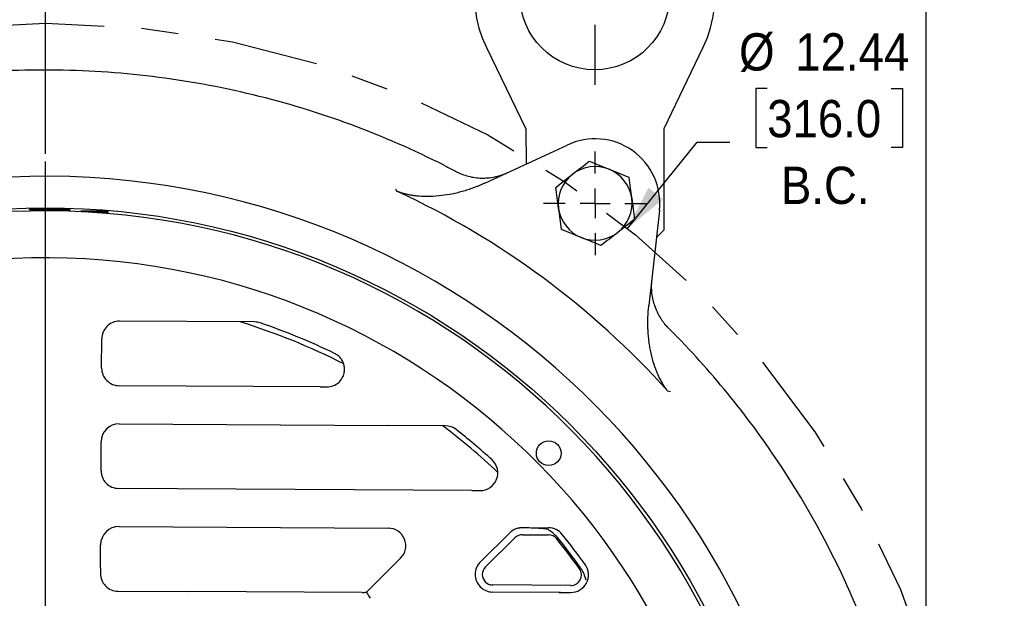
# Model space of a CAD drawing. Header units: inches. Extents: x 1.5 to 80, y 0 to 42.8.
# Tile 14 of 16: x 60.4 to 67, y 34.2 to 38.1. Entities that reach past the tile are written whole.
import ezdxf

# ---------------------------------------------------------------- set-up
doc = ezdxf.new("R2010")
doc.units = ezdxf.units.IN
doc.header["$MEASUREMENT"] = 0
doc.linetypes.add('SLD-Center', pattern=[1.45, 0.7, -0.25, 0.25, -0.25])
doc.linetypes.add('SLD-Solid', pattern=[0])
doc.layers.add('CENTER', color=40, linetype='SLD-Center')
doc.layers.add('SLD-0', color=7, linetype='Continuous')
doc.styles.add('SLDTEXTSTYLE0', font='GOTHIC.TTF', dxfattribs={"width": 0.913})
doc.dimstyles.new('SLDDIMSTYLE1', dxfattribs={"dimtxt": 0.25, "dimasz": 0.3, "dimexe": 0, "dimexo": 0.0625, "dimgap": 0.0625, "dimtad": 0, "dimtih": 1, "dimtoh": 1, "dimrnd": 1e-09, "dimzin": 12, "dimdsep": 46, "dimtxsty": 'SLDTEXTSTYLE0', "dimsah": 1, "dimcen": 0.09, "dimadec": 0, "dimazin": 3, "dimtfac": 1, "dimtofl": 0, "dimtmove": 0, "dimatfit": 3, "dimfxl": 0, "dimfrac": 2, "dimtolj": 1, "dimtzin": 12, "dimarcsym": 0})
doc.dimstyles.new('SLDDIMSTYLE4', dxfattribs={"dimtxt": 0.25, "dimasz": 0.3, "dimexe": 0, "dimexo": 0.0625, "dimgap": 0.0625, "dimtad": 0, "dimtih": 1, "dimtoh": 1, "dimrnd": 1e-09, "dimzin": 12, "dimdsep": 46, "dimtxsty": 'SLDTEXTSTYLE0', "dimsah": 1, "dimcen": 0, "dimadec": 0, "dimazin": 3, "dimtfac": 1, "dimtofl": 0, "dimtmove": 0, "dimatfit": 3, "dimfxl": 0, "dimfrac": 2, "dimtolj": 1, "dimtzin": 12, "dimarcsym": 0})

# ---------------------------------------------------------------- blocks, each defined once
blk = doc.blocks.new('_D_13')
at = {"layer": 'SLD-0'}
for p, q in [((65.4203, 37.6329), (65.3442, 37.6329)), ((65.3442, 37.6329), (65.3442, 37.236)), ((66.2516, 37.6329), (66.3278, 37.6329)), ((66.3278, 37.6329), (66.3278, 37.236)), ((64.4845, 36.6943), (64.9506, 37.2726)), ((64.9506, 37.2726), (65.1693, 37.2726)), ((65.3442, 37.236), (65.4203, 37.236)), ((66.3278, 37.236), (66.2516, 37.236))]:
    blk.add_line(p, q, dxfattribs=at)
blk.add_solid([(64.4845, 36.6943), (64.7214, 36.8887), (64.6241, 36.9671)], dxfattribs=at)
at = {"layer": 'SLD-0', "char_height": 0.25, "attachment_point": 1, "style": 'SLDTEXTSTYLE0'}
for s, insert in [('%%c', (65.2318, 38.003)), ('12.44', (65.6089, 38.003)), ('316.0', (65.4203, 37.5553)), ('B.C.', (65.5125, 37.1077))]:
    blk.add_mtext(s, dxfattribs=dict(at, insert=insert))
blk = doc.blocks.new('_D_21')
at = {"layer": 'SLD-0'}
for p, q in [((64.9158, 38.2596), (66.3368, 38.2596)), ((66.6368, 38.2596), (70.2421, 38.2596)), ((70.1171, 38.2596), (70.1171, 32.3066)), ((69.7015, 31.9326), (69.6253, 31.9326)), ((69.6253, 31.9326), (69.6253, 31.5357)), ((70.5327, 31.9326), (70.6089, 31.9326)), ((70.6089, 31.9326), (70.6089, 31.5357)), ((69.6253, 31.5357), (69.7015, 31.5357)), ((70.1171, 25.532), (70.1171, 31.4849)), ((70.6089, 31.5357), (70.5327, 31.5357)), ((66.7139, 25.532), (70.2421, 25.532))]:
    blk.add_line(p, q, dxfattribs=at)
for points in [[(70.1171, 38.2596), (70.0546, 37.9596), (70.1796, 37.9596)], [(70.1171, 25.532), (70.1796, 25.832), (70.0546, 25.832)]]:
    blk.add_solid(points, dxfattribs=at)
at = {"layer": 'SLD-0', "char_height": 0.25, "attachment_point": 1, "style": 'SLDTEXTSTYLE0'}
for s, insert in [('12.73', (69.7015, 32.3027)), ('323.3', (69.7015, 31.8551))]:
    blk.add_mtext(s, dxfattribs=dict(at, insert=insert))
blk = doc.blocks.new('_D_22')
at = {"layer": 'SLD-0'}
for p, q in [((64.3138, 39.0667), (66.3368, 39.0667)), ((66.6368, 39.0667), (72.134, 39.0667)), ((72.009, 39.0667), (72.009, 32.7102)), ((71.5933, 32.3361), (71.5172, 32.3361)), ((71.5172, 32.3361), (71.5172, 31.9393)), ((72.4246, 32.3361), (72.5008, 32.3361)), ((72.5008, 32.3361), (72.5008, 31.9393)), ((71.5172, 31.9393), (71.5933, 31.9393)), ((72.009, 25.532), (72.009, 31.8885)), ((72.5008, 31.9393), (72.4246, 31.9393)), ((66.7139, 25.532), (72.134, 25.532))]:
    blk.add_line(p, q, dxfattribs=at)
for points in [[(72.009, 39.0667), (71.9465, 38.7667), (72.0715, 38.7667)], [(72.009, 25.532), (72.0715, 25.832), (71.9465, 25.832)]]:
    blk.add_solid(points, dxfattribs=at)
at = {"layer": 'SLD-0', "char_height": 0.25, "attachment_point": 1, "style": 'SLDTEXTSTYLE0'}
for s, insert in [('13.53', (71.5933, 32.7063)), ('343.8', (71.5933, 32.2586))]:
    blk.add_mtext(s, dxfattribs=dict(at, insert=insert))
blk = doc.blocks.new('_D_24')
at = {"layer": 'SLD-0'}
for p, q in [((51.3123, 34.6632), (51.3123, 41.4965)), ((60.5813, 37.1935), (60.5813, 41.4965)), ((55.5311, 41.4084), (55.455, 41.4084)), ((55.455, 41.4084), (55.455, 41.0115)), ((56.3624, 41.4084), (56.4386, 41.4084)), ((56.4386, 41.4084), (56.4386, 41.0115)), ((51.3123, 41.3715), (55.3283, 41.3715)), ((60.5813, 41.3715), (56.5652, 41.3715)), ((55.455, 41.0115), (55.5311, 41.0115)), ((56.4386, 41.0115), (56.3624, 41.0115))]:
    blk.add_line(p, q, dxfattribs=at)
for points in [[(51.3123, 41.3715), (51.6123, 41.309), (51.6123, 41.434)], [(60.5813, 41.3715), (60.2813, 41.434), (60.2813, 41.309)]]:
    blk.add_solid(points, dxfattribs=at)
at = {"layer": 'SLD-0', "char_height": 0.25, "attachment_point": 1, "style": 'SLDTEXTSTYLE0'}
for s, insert in [('9.27', (55.6235, 41.7785)), ('235.4', (55.5311, 41.3308))]:
    blk.add_mtext(s, dxfattribs=dict(at, insert=insert))
blk = doc.blocks.new('_D_26')
at = {"layer": 'SLD-0'}
for p, q in [((51.3123, 34.6632), (51.3123, 42.4622)), ((66.4868, 31.9009), (66.4868, 42.4622)), ((51.3123, 42.3372), (58.2811, 42.3372)), ((58.4839, 42.374), (58.4077, 42.374)), ((58.4077, 42.374), (58.4077, 41.9772)), ((59.3152, 42.374), (59.3913, 42.374)), ((59.3913, 42.374), (59.3913, 41.9772)), ((66.4868, 42.3372), (59.518, 42.3372)), ((58.4077, 41.9772), (58.4839, 41.9772)), ((59.3913, 41.9772), (59.3152, 41.9772))]:
    blk.add_line(p, q, dxfattribs=at)
for points in [[(51.3123, 42.3372), (51.6123, 42.2747), (51.6123, 42.3997)], [(66.4868, 42.3372), (66.1868, 42.3997), (66.1868, 42.2747)]]:
    blk.add_solid(points, dxfattribs=at)
at = {"layer": 'SLD-0', "char_height": 0.25, "attachment_point": 1, "style": 'SLDTEXTSTYLE0'}
for s, insert in [('15.17', (58.4839, 42.7442)), ('385.4', (58.4839, 42.2965))]:
    blk.add_mtext(s, dxfattribs=dict(at, insert=insert))
blk = doc.blocks.new('_D_27')
at = {"layer": 'SLD-0'}
for p, q in [((60.5813, 37.1935), (60.5813, 40.0234)), ((66.4868, 31.9009), (66.4868, 40.0234)), ((63.1184, 39.9352), (63.0422, 39.9352)), ((63.0422, 39.9352), (63.0422, 39.5383)), ((63.9496, 39.9352), (64.0258, 39.9352)), ((64.0258, 39.9352), (64.0258, 39.5383)), ((60.5813, 39.8984), (62.9156, 39.8984)), ((66.4868, 39.8984), (64.1524, 39.8984)), ((63.0422, 39.5383), (63.1184, 39.5383)), ((64.0258, 39.5383), (63.9496, 39.5383))]:
    blk.add_line(p, q, dxfattribs=at)
for points in [[(60.5813, 39.8984), (60.8813, 39.8359), (60.8813, 39.9609)], [(66.4868, 39.8984), (66.1868, 39.9609), (66.1868, 39.8359)]]:
    blk.add_solid(points, dxfattribs=at)
at = {"layer": 'SLD-0', "char_height": 0.25, "attachment_point": 1, "style": 'SLDTEXTSTYLE0'}
for s, insert in [('5.91', (63.2107, 40.3053)), ('150.0', (63.1184, 39.8576))]:
    blk.add_mtext(s, dxfattribs=dict(at, insert=insert))
blk = doc.blocks.new('SW_CENTERMARKSYMBOL_0')
at = {"layer": 'SLD-0', "color": 0}
blk.add_line((0, 0.2), (0, 5.2927), dxfattribs=at)
blk = doc.blocks.new('SW_CENTERMARKSYMBOL_1')
at = {"layer": 'SLD-0', "color": 0}
for p, q in [((0, 0.2), (0, 0.3472)), ((0, 0), (0, 0.1)), ((-0.2, 0), (-0.3472, 0)), ((0, 0), (-0.1, 0)), ((0, 0), (0, -0.1)), ((0, 0), (0.1, 0)), ((0.2, 0), (0.3472, 0)), ((0, -0.2), (0, -0.3472))]:
    blk.add_line(p, q, dxfattribs=at)
blk = doc.blocks.new('SW_CENTERMARKSYMBOL_2')
at = {"layer": 'SLD-0', "color": 0}
for p, q in [((0, 0.2), (0, 0.602)), ((0, 0), (0, 0.1)), ((-0.2, 0), (-0.602, 0)), ((0, 0), (-0.1, 0)), ((0, 0), (0, -0.1)), ((0, 0), (0.1, 0)), ((0.2, 0), (0.602, 0)), ((0, -0.2), (0, -0.602))]:
    blk.add_line(p, q, dxfattribs=at)

msp = doc.modelspace()

# ---------------------------------------------------------------- linework, layer by layer
at = {"color": 7, "linetype": 'SLD-Solid', "lineweight": 25}
for p, q in [((63.5379, 37.9069), (63.8032, 37.361)), ((64.7284, 37.363), (64.9913, 37.91)), ((63.8032, 37.361), (63.8037, 37.125)), ((64.7298, 36.6853), (64.7284, 37.363)), ((63.5279, 36.9976), (64.0782, 37.2518)), ((64.6973, 36.8142), (64.6266, 36.1778)), ((64.6771, 36.6323), (64.7298, 36.6853)), ((61.9839, 36.0665), (61.0788, 36.0718)), ((64.7315, 36.0521), (64.7895, 35.994)), ((60.9584, 35.7575), (60.9595, 35.9539)), ((62.4245, 35.6308), (61.0758, 35.6387)), ((61.0767, 35.3828), (62.8802, 35.3723)), ((63.263, 35.37), (62.8802, 35.3723)), ((60.9544, 35.0685), (60.9555, 35.263)), ((63.6137, 35.0412), (63.6137, 35.0421)), ((63.4392, 34.9359), (61.0718, 34.9497)), ((63.4392, 34.9359), (63.4955, 34.9356)), ((61.0759, 34.6938), (62.88, 34.6833)), ((63.7795, 34.6858), (63.7462, 34.6811)), ((63.7795, 34.6866), (63.9546, 34.6856)), ((63.4978, 34.4568), (63.6958, 34.6525)), ((63.5311, 34.4231), (63.7291, 34.6188)), ((63.7792, 34.6393), (63.9544, 34.6383)), ((64.0091, 34.612), (64.0091, 34.6119)), ((60.9505, 34.415), (60.9514, 34.5708)), ((62.9624, 34.4812), (62.7333, 34.2548)), ((60.9505, 34.415), (60.9503, 34.3796)), ((64.1616, 34.4109), (64.1617, 34.411)), ((64.2163, 34.3328), (64.2166, 34.3337)), ((61.0678, 34.2608), (61.5387, 34.258)), ((62.7039, 34.2512), (61.5387, 34.258)), ((64.1037, 34.299), (63.5804, 34.3021)), ((64.0338, 34.2521), (63.5801, 34.2547)), ((64.0338, 34.2521), (64.1034, 34.2517))]:
    msp.add_line(p, q, dxfattribs=at)
for centre, radius in [((64.2638, 38.2596), 0.502), ((60.5813, 31.8509), 4.9814), ((63.9553, 35.1859), 0.0827)]:
    msp.add_circle(centre, radius, dxfattribs=at)
for centre, radius, start, end in [((64.2638, 38.2596), 0.8071, 334.33087, 205.9159), ((64.2668, 36.862), 0.4331, 353.66601, 115.82882), ((64.2668, 36.862), 0.2472, 67.88256, 127.88256), ((60.5813, 31.8509), 5.1927, 359.66601, 179.66601), ((64.2668, 36.862), 0.2472, 127.88256, 187.88256), ((64.2668, 36.862), 0.2472, 7.88256, 67.88256), ((60.5813, 31.8509), 5.611, 41.94795, 65.13354), ((64.2668, 36.862), 0.2472, 307.88256, 7.88256), ((60.5813, 31.8509), 4.9606, 359.66601, 179.66601), ((64.2668, 36.862), 0.2472, 187.88256, 247.88256), ((64.2668, 36.862), 0.2472, 247.88256, 307.88256), ((60.5813, 31.8509), 4.6457, 359.66601, 179.66601), ((61.0781, 35.9532), 0.1186, 89.66601, 135.65297), ((60.5813, 31.8509), 4.4135, 63.05901, 72.80281), ((61.9833, 35.9484), 0.1181, 71.11103, 89.66601), ((60.5813, 31.8509), 4.4488, 64.1632, 71.11103), ((61.0781, 35.9532), 0.1186, 135.65297, 179.66601), ((61.0765, 35.7568), 0.1181, 179.66601, 269.66601), ((61.076, 35.2623), 0.1205, 89.66601, 179.66601), ((60.5813, 31.8509), 4.4135, 46.58995, 52.88146), ((63.2623, 35.2519), 0.1181, 51.75144, 89.66601), ((60.5813, 31.8509), 4.4488, 47.69414, 51.75144), ((63.4962, 35.0537), 0.1181, 269.66601, 47.69414), ((61.0725, 35.0678), 0.1181, 179.66601, 269.66601), ((61.0752, 34.5701), 0.1237, 89.66601, 179.66601), ((62.8793, 34.5652), 0.1181, 314.66601, 89.66601), ((63.7788, 34.5685), 0.1181, 126.78732, 134.66601), ((63.7788, 34.5685), 0.1181, 89.66601, 126.78732), ((63.954, 34.5675), 0.1181, 38.8504, 89.66601), ((63.7788, 34.5685), 0.0708, 89.66601, 134.66601), ((63.954, 34.5675), 0.0708, 38.8504, 89.66601), ((60.5813, 31.8509), 4.4015, 35.56539, 38.8504), ((60.5813, 31.8509), 4.4112, 35.56539, 38.8504), ((60.5813, 31.8509), 4.4488, 35.56539, 38.8504), ((63.5808, 34.3728), 0.1181, 134.66601, 179.66601), ((63.5808, 34.3728), 0.0708, 134.66601, 180), ((64.1041, 34.3698), 0.1181, 269.66601, 35.56539), ((64.1041, 34.3698), 0.0708, 269.66601, 35.56539), ((61.0684, 34.3789), 0.1181, 179.66601, 269.66601), ((63.5808, 34.3728), 0.1181, 179.66601, 269.66601), ((63.5808, 34.3728), 0.0708, 180, 269.66601), ((62.7046, 34.3693), 0.1181, 269.66601, 284.09073)]:
    msp.add_arc(centre, radius, start, end, dxfattribs=at)
msp.add_ellipse((60.545, 25.6371), major_axis=(0.0584, 10.0144), ratio=0.784218, start_param=5.841546, end_param=5.842609, dxfattribs=at)
for points, knots in [([(63.2562, 37.1158), (63.0526, 37.2193), (62.8429, 37.311), (62.4142, 37.4694), (62.1953, 37.5361), (61.7513, 37.6438), (61.5261, 37.6848), (61.0725, 37.7404), (60.8442, 37.755), (60.3872, 37.7576), (60.1587, 37.7457), (59.7045, 37.6954), (59.4789, 37.6571), (59.0336, 37.5546), (58.8139, 37.4904), (58.3835, 37.337), (58.1727, 37.2478), (57.9678, 37.1466)], [0, 0, 0, 0, 0.125, 0.125, 0.25, 0.25, 0.375, 0.375, 0.5, 0.5, 0.625, 0.625, 0.75, 0.75, 0.875, 0.875, 1, 1, 1, 1]), ([(63.2562, 37.1158), (63.2596, 37.1141), (63.2662, 37.1108), (63.276, 37.1057), (63.2857, 37.1008), (63.2952, 37.0959), (63.3045, 37.091), (63.3137, 37.0862), (63.3227, 37.0815), (63.3286, 37.0784), (63.3316, 37.0769)], [0, 0, 0, 0, 0.130391, 0.258932, 0.385772, 0.511062, 0.634963, 0.757639, 0.87926, 1, 1, 1, 1]), ([(63.3316, 37.0769), (63.3355, 37.0748), (63.3425, 37.0713), (63.353, 37.0664), (63.3632, 37.0619), (63.3847, 37.0533), (63.4325, 37.0381), (63.4908, 37.0305), (63.5505, 37.0323), (63.5872, 37.0377), (63.618, 37.0451), (63.6389, 37.0514), (63.6597, 37.0588), (63.6731, 37.0648), (63.68, 37.0679)], [0, 0, 0, 0, 0.035514, 0.062531, 0.092753, 0.125065, 0.250066, 0.499795, 0.607112, 0.749897, 0.81268, 0.874958, 0.935535, 1, 1, 1, 1]), ([(63.5279, 36.9976), (63.5228, 36.9953), (63.5122, 36.9904), (63.4955, 36.9832), (63.4773, 36.9757), (63.4528, 36.9662), (63.4222, 36.9554), (63.372, 36.9396), (63.3109, 36.9245), (63.2347, 36.912), (63.1616, 36.9065), (63.1018, 36.9079), (63.0603, 36.9122), (63.0338, 36.9161), (63.0086, 36.9211), (62.9847, 36.927), (62.9621, 36.9337), (62.9477, 36.9391), (62.9407, 36.9417)], [0, 0, 0, 0, 0.0276458, 0.0577775, 0.090406, 0.1255408, 0.1881552, 0.2510546, 0.3870636, 0.5000314, 0.6338726, 0.7502442, 0.7963628, 0.8406601, 0.8831499, 0.9238515, 0.9627907, 1, 1, 1, 1]), ([(60.748, 36.8199), (60.748, 36.8199), (60.7479, 36.82), (60.7472, 36.8202), (60.7462, 36.8204), (60.7447, 36.8206), (60.7427, 36.8208), (60.7404, 36.8211), (60.7353, 36.8215), (60.7255, 36.8222), (60.7082, 36.8231), (60.6872, 36.8239), (60.6632, 36.8246), (60.6372, 36.8251), (60.6095, 36.8254), (60.5752, 36.8255), (60.5439, 36.825), (60.5188, 36.8244), (60.5025, 36.8238), (60.4893, 36.8232), (60.4813, 36.8227), (60.4767, 36.8223), (60.4742, 36.822), (60.4727, 36.8217), (60.4725, 36.8216), (60.4724, 36.8215)], [0, 0, 0, 0, 0.018045, 0.035949, 0.053767, 0.071558, 0.089378, 0.107286, 0.125337, 0.187867, 0.250399, 0.312922, 0.375436, 0.437904, 0.500367, 0.567585, 0.675419, 0.729318, 0.783631, 0.837455, 0.891795, 0.918856, 0.945778, 0.97276, 1, 1, 1, 1]), ([(60.4724, 36.8215), (60.4725, 36.8214), (60.4726, 36.8213), (60.4732, 36.8212), (60.4743, 36.8211), (60.4758, 36.8209), (60.4777, 36.8208), (60.4801, 36.8207), (60.4852, 36.8206), (60.4949, 36.8204), (60.5107, 36.8202), (60.5275, 36.8202), (60.5497, 36.8201), (60.5777, 36.82), (60.6096, 36.8198), (60.6374, 36.8196), (60.6633, 36.8194), (60.6873, 36.8192), (60.7083, 36.8191), (60.7256, 36.819), (60.7362, 36.8191), (60.7423, 36.8193), (60.7456, 36.8194), (60.7476, 36.8196), (60.7479, 36.8198), (60.748, 36.8199)], [0, 0, 0, 0, 0.018048, 0.035953, 0.05377, 0.071558, 0.089375, 0.107276, 0.125319, 0.187841, 0.250361, 0.296083, 0.341456, 0.432597, 0.500177, 0.562607, 0.625037, 0.68747, 0.7499, 0.812359, 0.874819, 0.906264, 0.937404, 0.968548, 1, 1, 1, 1]), ([(60.9809, 36.8093), (60.9768, 36.8093), (60.9687, 36.8093), (60.9563, 36.8094), (60.9438, 36.8095), (60.9314, 36.8096), (60.919, 36.8096), (60.9065, 36.8097), (60.8941, 36.8098), (60.8817, 36.8099), (60.8693, 36.8099), (60.8568, 36.81), (60.8444, 36.8101), (60.832, 36.8101), (60.8235, 36.8102), (60.8193, 36.8102)], [0, 0, 0, 0, 0.0946367, 0.1862816, 0.2749427, 0.3606289, 0.4433499, 0.5231166, 0.5999412, 0.6738373, 0.74482, 0.8129067, 0.878117, 0.9404729, 1, 1, 1, 1]), ([(60.8193, 36.8102), (60.8228, 36.8101), (60.8298, 36.8098), (60.84, 36.8095), (60.8499, 36.8091), (60.8596, 36.8087), (60.8691, 36.8083), (60.8783, 36.808), (60.8873, 36.8076), (60.9047, 36.8069), (60.9287, 36.8058), (60.9555, 36.8047), (60.9769, 36.804), (60.9898, 36.8037), (60.9971, 36.8038), (61.001, 36.8039), (61.0034, 36.8042), (61.0037, 36.8045), (61.0038, 36.8047)], [0, 0, 0, 0, 0.031335, 0.062575, 0.093752, 0.124896, 0.15604, 0.187215, 0.218451, 0.24978, 0.374911, 0.500012, 0.625135, 0.75024, 0.812796, 0.875107, 0.937425, 1, 1, 1, 1]), ([(61.0038, 36.8047), (61.0038, 36.8048), (61.0038, 36.8049), (61.0033, 36.8052), (61.0025, 36.8055), (61.0013, 36.8058), (60.9999, 36.8062), (60.9975, 36.8067), (60.9938, 36.8073), (60.9882, 36.8083), (60.9834, 36.8089), (60.9809, 36.8093)], [0, 0, 0, 0, 0.0834291, 0.1667302, 0.2499719, 0.3332228, 0.4165515, 0.5000266, 0.6667285, 0.833204, 1, 1, 1, 1]), ([(64.6454, 36.3473), (64.6451, 36.3441), (64.6444, 36.3374), (64.6437, 36.327), (64.6432, 36.3158), (64.643, 36.3039), (64.6432, 36.2854), (64.6454, 36.2548), (64.6521, 36.2161), (64.6645, 36.1734), (64.6805, 36.1343), (64.6985, 36.1014), (64.7149, 36.0767), (64.7287, 36.0584), (64.743, 36.0413), (64.7532, 36.0307), (64.7583, 36.0255)], [0, 0, 0, 0, 0.028021, 0.05827, 0.090773, 0.125553, 0.161795, 0.251142, 0.3916, 0.500511, 0.632, 0.750642, 0.816037, 0.879425, 0.940757, 1, 1, 1, 1]), ([(64.7544, 35.6016), (64.7517, 35.6051), (64.7461, 35.6122), (64.7381, 35.6234), (64.7302, 35.6351), (64.7225, 35.6473), (64.7149, 35.6601), (64.7074, 35.6735), (64.7002, 35.6874), (64.6931, 35.7018), (64.6863, 35.7168), (64.6728, 35.7486), (64.6544, 35.8016), (64.6397, 35.8623), (64.6309, 35.9135), (64.6243, 35.9632), (64.6207, 36.014), (64.6199, 36.0643), (64.6208, 36.1022), (64.6228, 36.1401), (64.6254, 36.1652), (64.6266, 36.1778)], [0, 0, 0, 0, 0.02211, 0.044843, 0.068206, 0.092207, 0.116852, 0.142145, 0.168091, 0.194693, 0.221954, 0.249877, 0.366236, 0.500105, 0.559337, 0.624389, 0.748997, 0.811792, 0.874457, 0.937293, 1, 1, 1, 1]), ([(64.7583, 36.0255), (64.7604, 36.0234), (64.7648, 36.019), (64.7714, 36.0123), (64.7782, 36.0055), (64.785, 35.9986), (64.7919, 35.9916), (64.7989, 35.9845), (64.806, 35.9772), (64.8132, 35.9698), (64.8181, 35.9648), (64.8205, 35.9623)], [0, 0, 0, 0, 0.10695, 0.214643, 0.323211, 0.432784, 0.543488, 0.655446, 0.768775, 0.88359, 1, 1, 1, 1]), ([(66.4867, 31.8165), (66.4889, 32.1983), (66.454, 32.5804), (66.3111, 33.3306), (66.2032, 33.6987), (65.9184, 34.4074), (65.7416, 34.7478), (65.3255, 35.3882), (65.0863, 35.6882), (64.8205, 35.9623)], [0, 0, 0, 0, 0.25, 0.25, 0.5, 0.5, 0.75, 0.75, 1, 1, 1, 1]), ([(62.4679, 35.6306), (62.4682, 35.6306), (62.4833, 35.6305), (62.5126, 35.6362), (62.5483, 35.6585), (62.5724, 35.6885), (62.5828, 35.7154), (62.5862, 35.7353), (62.587, 35.7486), (62.5862, 35.7618), (62.584, 35.7749), (62.5804, 35.7876), (62.5753, 35.7999), (62.5689, 35.8115), (62.5613, 35.8223), (62.5525, 35.8322), (62.5426, 35.8411), (62.5318, 35.8488), (62.524, 35.8529), (62.5201, 35.855)], [0, 0, 0, 0, 0.002167, 0.143332, 0.273393, 0.392315, 0.500066, 0.541727, 0.583388, 0.62505, 0.666711, 0.708372, 0.750033, 0.791694, 0.833355, 0.875017, 0.916678, 0.958339, 1, 1, 1, 1]), ([(62.4245, 35.6308), (62.4277, 35.6308), (62.435, 35.6308), (62.4495, 35.6307), (62.4607, 35.6306), (62.4679, 35.6306)], [0, 0, 0, 0, 0.225755, 0.499928, 1, 1, 1, 1]), ([(63.947, 34.6757), (63.9461, 34.6762), (63.944, 34.6768), (63.9379, 34.6779), (63.9338, 34.6784), (63.9238, 34.6795), (63.918, 34.68), (63.905, 34.681), (63.8977, 34.6814), (63.8746, 34.6827), (63.8573, 34.6835), (63.8199, 34.6848), (63.8, 34.6854), (63.7795, 34.6858)], [0, 0, 0, 0, 0.125, 0.125, 0.25, 0.25, 0.375, 0.375, 0.5, 0.5, 0.75, 0.75, 1, 1, 1, 1]), ([(64.0166, 34.618), (64.0151, 34.6199), (64.0137, 34.6216), (64.0114, 34.6242), (64.0105, 34.6253), (64.0079, 34.6282), (64.0065, 34.6296), (64.0028, 34.6335), (64.0009, 34.6355), (63.9955, 34.6406), (63.9926, 34.6432), (63.9846, 34.6501), (63.9802, 34.6535), (63.9721, 34.6596), (63.9683, 34.6622), (63.9612, 34.667), (63.9578, 34.6691), (63.9546, 34.6711)], [0, 0, 0, 0, 0.015625, 0.015625, 0.03125, 0.03125, 0.0625, 0.0625, 0.125, 0.125, 0.25, 0.25, 0.5, 0.5, 0.75, 0.75, 1, 1, 1, 1]), ([(64.2062, 34.3343), (64.2052, 34.3384), (64.204, 34.3427), (64.2013, 34.3518), (64.1997, 34.3566), (64.1959, 34.3672), (64.1937, 34.3729), (64.1889, 34.3835), (64.1871, 34.3873), (64.1833, 34.3946), (64.1819, 34.3972), (64.179, 34.4022), (64.1779, 34.4041), (64.1756, 34.4076), (64.1748, 34.409), (64.1732, 34.4114), (64.1726, 34.4123), (64.1712, 34.4143), (64.1704, 34.4154), (64.1696, 34.4166)], [0, 0, 0, 0, 0.25, 0.25, 0.5, 0.5, 0.75, 0.75, 0.875, 0.875, 0.9375, 0.9375, 0.96875, 0.96875, 0.984375, 0.984375, 0.992187, 0.992187, 1, 1, 1, 1]), ([(62.7333, 34.2548), (62.7358, 34.2505), (62.7409, 34.2414), (62.7493, 34.2273), (62.7553, 34.2176), (62.7584, 34.2125)], [0, 0, 0, 0, 0.301482, 0.634816, 1, 1, 1, 1])]:
    msp.add_open_spline(points, degree=3, knots=knots, dxfattribs=at)
for points in [[(64.115, 37.0571), (64.1531, 37.0867), (64.1906, 37.1158), (64.2277, 37.1447)], [(64.2277, 37.1447), (64.2713, 37.127), (64.3153, 37.1091), (64.3599, 37.091)], [(64.0024, 36.9694), (64.0395, 36.9983), (64.077, 37.0275), (64.115, 37.0571)], [(64.3599, 37.091), (64.4045, 37.0728), (64.4485, 37.0549), (64.4921, 37.0372)], [(64.4921, 37.0372), (64.4986, 36.9906), (64.5051, 36.9436), (64.5117, 36.8959)], [(64.022, 36.8281), (64.0154, 36.8758), (64.0089, 36.9228), (64.0024, 36.9694)], [(62.9407, 36.9417), (62.9376, 36.9465), (62.9345, 36.9515), (62.9315, 36.9566)], [(64.5117, 36.8959), (64.5183, 36.8481), (64.5248, 36.8011), (64.5313, 36.7545)], [(64.0415, 36.6867), (64.0351, 36.7333), (64.0286, 36.7803), (64.022, 36.8281)], [(64.5313, 36.7545), (64.4941, 36.7256), (64.4567, 36.6964), (64.4186, 36.6669)], [(64.1738, 36.633), (64.1291, 36.6511), (64.0851, 36.669), (64.0415, 36.6867)], [(64.4186, 36.6669), (64.3806, 36.6373), (64.3431, 36.6081), (64.306, 36.5792)], [(64.306, 36.5792), (64.2624, 36.5969), (64.2184, 36.6148), (64.1738, 36.633)], [(64.7714, 35.5972), (64.7656, 35.5986), (64.76, 35.6), (64.7544, 35.6016)], [(64.0239, 34.2521), (64.0509, 34.252), (64.0774, 34.252), (64.1034, 34.2522)]]:
    msp.add_open_spline(points, degree=3, dxfattribs=at)
at = {"layer": 'CENTER'}
msp.add_circle((60.5813, 31.8509), 6.2205, dxfattribs=at)

# ---------------------------------------------------------------- block references
at = {"layer": 'SLD-0'}
for name, p in [('SW_CENTERMARKSYMBOL_2', (64.2638, 38.2596)), ('SW_CENTERMARKSYMBOL_1', (64.2668, 36.862)), ('SW_CENTERMARKSYMBOL_0', (60.5813, 31.8509))]:
    msp.add_blockref(name, p, dxfattribs=at)

# ---------------------------------------------------------------- dimensions: what is measured, and where the dimension line sits
for base, p1, p2, picture, middle in [((66.4868, 42.3372), (51.3123, 34.6132), (66.4868, 31.8509), '_D_26', (58.8995, 42.3372)), ((60.5813, 41.3715), (51.3123, 34.6132), (60.5813, 37.1435), '_D_24', (55.9468, 41.3715)), ((60.5813, 39.8984), (66.4868, 31.8509), (60.5813, 37.1435), '_D_27', (63.534, 39.8984))]:
    dim = msp.add_linear_dim(base=base, p1=p1, p2=p2, dimstyle='SLDDIMSTYLE1', dxfattribs=at)
    dim.commit()
    dim.dimension.update_dxf_attribs({"geometry": picture, "text_midpoint": middle, "dimtype": 160})
for base, p1, p2, picture, middle in [((72.009, 25.532), (64.2638, 39.0667), (66.6639, 25.532), '_D_22', (72.009, 32.2993)), ((70.1171, 38.2596), (66.6639, 25.532), (64.8658, 38.2596), '_D_21', (70.1171, 31.8958))]:
    dim = msp.add_linear_dim(base=base, p1=p1, p2=p2, angle=90, dimstyle='SLDDIMSTYLE1', dxfattribs=at)
    dim.commit()
    dim.dimension.update_dxf_attribs({"geometry": picture, "text_midpoint": middle, "dimtype": 160})
dim = msp.add_diameter_dim_2p(p1=(56.678, 27.0075), p2=(64.4845, 36.6943), text='<>\\PB.C.', dimstyle='SLDDIMSTYLE4', dxfattribs=at)
dim.commit()
dim.dimension.update_dxf_attribs({"geometry": '_D_13', "text_midpoint": (65.836, 37.3976), "dimtype": 163})

doc.saveas('drawing.dxf')
